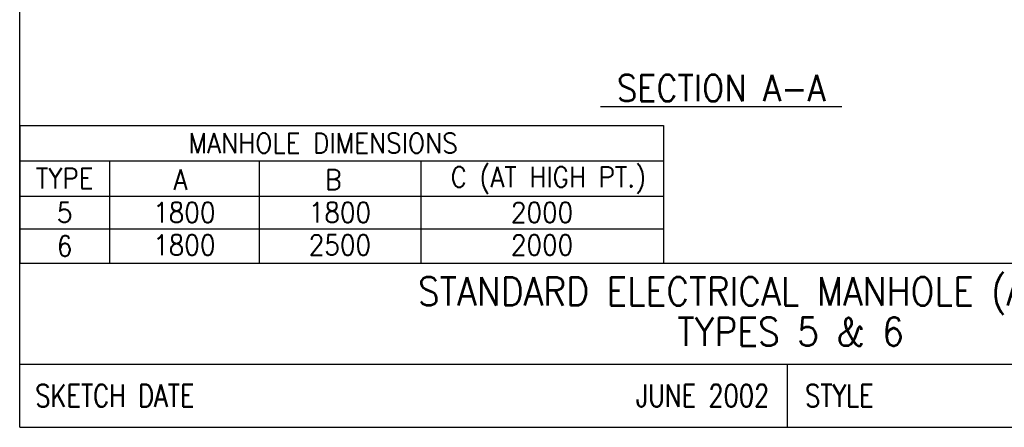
# Model space of a CAD drawing. Extents: x 0 to 7.6, y 0 to 9.85.
# Tile 1 of 6: x 0 to 4.88, y 0 to 2.02. Entities that reach past the tile are written whole.
import ezdxf
from ezdxf.enums import TextEntityAlignment as Align

# ---------------------------------------------------------------- set-up
doc = ezdxf.new("R2010")
doc.units = 0
doc.header["$MEASUREMENT"] = 0
doc.layers.add('E-DETL', color=2, linetype='CONTINUOUS')
doc.layers.add('E-DETL-TEXT', color=3, linetype='CONTINUOUS')
doc.styles.add('ROMANS', font='ROMANS.SHX', dxfattribs={"width": 0.8})

msp = doc.modelspace()

# ---------------------------------------------------------------- linework, layer by layer
at = {"layer": 'E-DETL'}
for p, q in [((0, 0), (0, 9.8484)), ((0, 1.4942), (3.1884, 1.4942)), ((0, 1.4942), (0, 0.8125)), ((3.1884, 1.4942), (3.1884, 0.8125)), ((0, 1.3184), (3.1884, 1.3184)), ((0.4454, 1.3184), (0.4454, 0.8125)), ((1.1856, 1.3184), (1.1856, 0.8125)), ((1.9867, 1.3184), (1.9867, 0.8125)), ((0, 1.1439), (3.1884, 1.1439)), ((0, 0.9825), (3.1884, 0.9825)), ((0, 0.8125), (7.6036, 0.8125)), ((0, 0.8125), (3.1884, 0.8125)), ((0, 0.3125), (7.6036, 0.3125)), ((3.8018, 0.3125), (3.8018, 0)), ((0, 0), (7.6036, 0))]:
    msp.add_line(p, q, dxfattribs=at)

# ---------------------------------------------------------------- texts
at = {"layer": 'E-DETL-TEXT', "style": 'ROMANS', "width": 0.9}
msp.add_text('%%U SECTION A-A ', height=0.130208, dxfattribs=at).set_placement((2.8775, 1.6134))
for s, p in [('MANHOLE DIMENSIONS', (1.5025, 1.4063)), ('TYPE', (0.2227, 1.2317)), ('A', (0.7959, 1.2258)), ('B', (1.5535, 1.2258)), (' C (AT HIGH PT.)', (2.5876, 1.2312)), ('5', (0.2227, 1.0632)), ('1800', (0.8155, 1.0632)), ('1800', (1.5862, 1.0632)), ('2000', (2.5876, 1.0632)), ('6', (0.2227, 0.8975)), ('1800', (0.8155, 0.9018)), ('2500', (1.5862, 0.9018)), ('2000', (2.5876, 0.9018))]:
    msp.add_text(s, height=0.1, dxfattribs=at).set_placement(p, align=Align.MIDDLE)
for s, p in [('STANDARD ELECTRICAL MANHOLE (AIRFIELD)', (3.8188, 0.6031)), ('TYPES 5 & 6', (3.8188, 0.4031))]:
    msp.add_text(s, height=0.14, dxfattribs=at).set_placement(p, align=Align.CENTER)
at = {"layer": 'E-DETL-TEXT', "style": 'ROMANS', "width": 0.8}
for s, p in [('SKETCH DATE', (0.0773, 0.1563)), ('STYLE', (3.8906, 0.1563))]:
    msp.add_text(s, height=0.11, dxfattribs=at).set_placement(p, align=Align.MIDDLE_LEFT)
msp.add_text('JUNE 2002', height=0.11, dxfattribs=at).set_placement((3.713, 0.1563), align=Align.MIDDLE_RIGHT)

doc.saveas('drawing.dxf')
